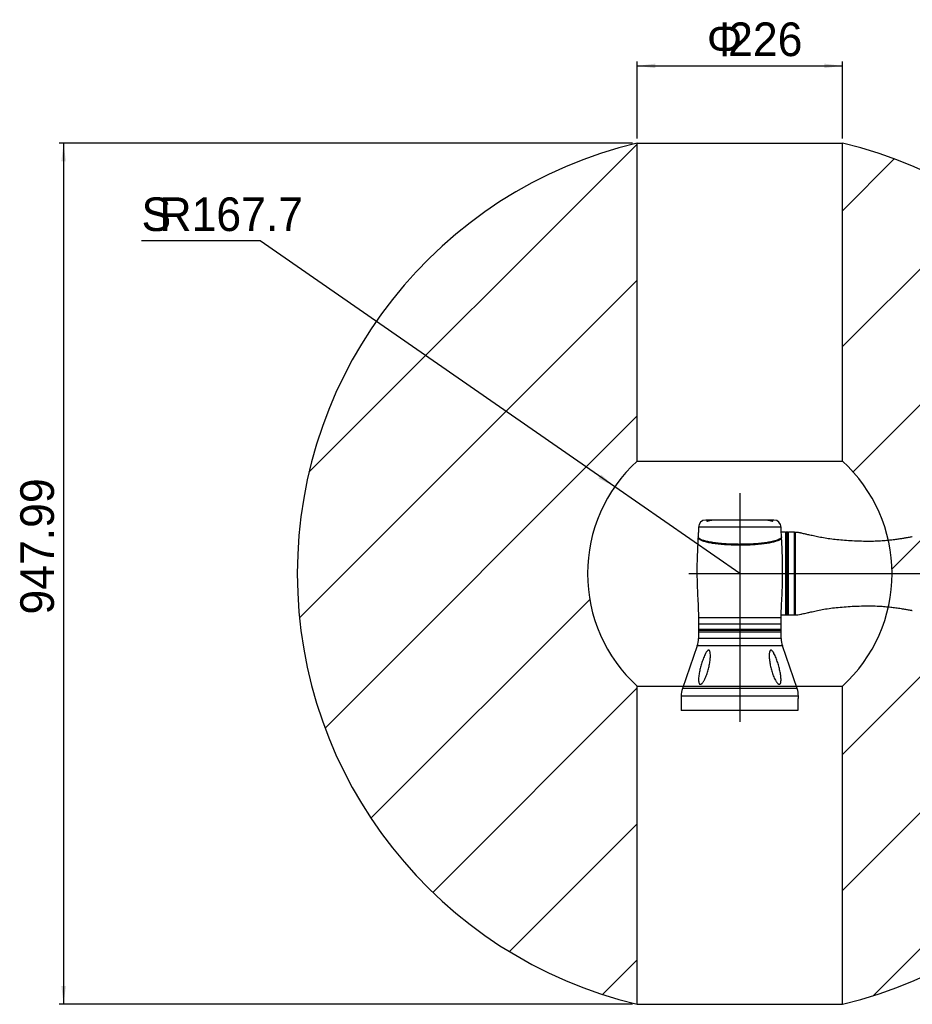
# Model space of a CAD drawing. Header units: millimetres. Extents: x 25 to 207, y 39 to 271.
# Tile 5 of 6: x 25 to 123, y 163 to 271. Entities that reach past the tile are written whole.
import ezdxf

# ---------------------------------------------------------------- set-up
doc = ezdxf.new("R2010")
doc.units = ezdxf.units.MM
doc.layers.add('标注层', color=3, linetype='Continuous')
doc.styles.add('SLDTEXTSTYLE1', font='ARIAL.TTF', dxfattribs={"width": 0.948})
doc.styles.add('SLDTEXTSTYLE2', font='ARIAL.TTF', dxfattribs={"width": 0.5688})
doc.styles.add('SLDTEXTSTYLE3', font='ARIAL.TTF', dxfattribs={"width": 0.948, "bigfont": 'bigfont'})
doc.dimstyles.new('SLDDIMSTYLE1', dxfattribs={"dimtxt": 3.595646, "dimasz": 2, "dimexe": 0, "dimexo": 0.0625, "dimgap": 0.898912, "dimtad": 0, "dimtih": 1, "dimtoh": 1, "dimlfac": 10, "dimrnd": 1e-09, "dimzin": 12, "dimdsep": 46, "dimtxsty": 'SLDTEXTSTYLE2', "dimsah": 1, "dimcen": 0, "dimadec": 0, "dimazin": 3, "dimtfac": 1, "dimtofl": 0, "dimtmove": 0, "dimatfit": 3, "dimfxl": 0, "dimfrac": 2, "dimtolj": 1, "dimtzin": 12, "dimarcsym": 0})
doc.dimstyles.new('SLDDIMSTYLE2', dxfattribs={"dimtxt": 3.595646, "dimasz": 2, "dimexe": 0, "dimexo": 0.0625, "dimgap": 0.898912, "dimtad": 2, "dimlfac": 10, "dimrnd": 1e-09, "dimzin": 12, "dimdsep": 46, "dimtxsty": 'SLDTEXTSTYLE2', "dimsah": 1, "dimcen": 0.09, "dimadec": 0, "dimazin": 3, "dimtfac": 1, "dimtofl": 0, "dimtmove": 0, "dimatfit": 3, "dimfxl": 0, "dimfrac": 2, "dimtolj": 1, "dimtzin": 12, "dimarcsym": 0})

# ---------------------------------------------------------------- blocks, each defined once
blk = doc.blocks.new('_D')
at = {"layer": '标注层'}
for p, q in [((51.39, 246.87), (38.31, 246.87)), ((90.41, 219.79), (51.39, 246.87)), ((104.18, 210.23), (90.41, 219.79))]:
    blk.add_line(p, q, dxfattribs=at)
blk.add_solid([(90.41, 219.79), (88.91, 221.14), (88.62, 220.72)], dxfattribs=at)
at = {"layer": '标注层', "attachment_point": 1, "style": 'SLDTEXTSTYLE1'}
for s, insert, char_height in [('S', (38.31, 251.65), 3.7), ('R167.7', (40.28, 251.65), 3.704)]:
    blk.add_mtext(s, dxfattribs=dict(at, insert=insert, char_height=char_height))
blk = doc.blocks.new('_D_1')
at = {"layer": '标注层'}
for p, q in [((92.88, 258.13), (92.88, 266.63)), ((92.88, 266.13), (115.48, 266.13)), ((115.48, 258.13), (115.48, 266.63))]:
    blk.add_line(p, q, dxfattribs=at)
for points in [[(92.88, 266.13), (94.88, 265.88), (94.88, 266.38)], [(115.48, 266.13), (113.48, 266.38), (113.48, 265.88)]]:
    blk.add_solid(points, dxfattribs=at)
at = {"layer": '标注层', "char_height": 3.704, "attachment_point": 1}
for s, insert, style in [('\\M+183B3', (100.55, 270.91), 'SLDTEXTSTYLE3'), ('226', (102.9, 270.91), 'SLDTEXTSTYLE1')]:
    blk.add_mtext(s, dxfattribs=dict(at, insert=insert, style=style))
blk = doc.blocks.new('_D_2')
at = {"layer": '标注层'}
for p, q in [((92.38, 257.63), (29.23, 257.63)), ((29.73, 257.63), (29.73, 162.83)), ((92.38, 162.83), (29.23, 162.83))]:
    blk.add_line(p, q, dxfattribs=at)
for points in [[(29.73, 257.63), (29.48, 255.63), (29.98, 255.63)], [(29.73, 162.83), (29.98, 164.83), (29.48, 164.83)]]:
    blk.add_solid(points, dxfattribs=at)
at = {"layer": '标注层', "insert": (24.96, 205.72), "char_height": 3.704, "attachment_point": 1, "rotation": 90, "style": 'SLDTEXTSTYLE1'}
blk.add_mtext('947.99', dxfattribs=at)

msp = doc.modelspace()

# ---------------------------------------------------------------- hatches: boundary and pattern name
at = {"layer": '标注层'}
h = msp.add_hatch(dxfattribs=at)
h.set_pattern_fill('ANSI31', color=256, scale=3.3333, style=0)
edge = h.paths.add_edge_path(flags=0)
edge.add_line((92.885, 222.6188), (92.885, 257.6273))
edge.add_arc((104.185, 210.2276), 48.728, 103.40893, 256.59107)
edge.add_line((92.885, 162.8279), (92.885, 197.8364))
edge.add_arc((104.185, 210.2276), 16.77, 132.362762, 227.637238, ccw=False)
h = msp.add_hatch(dxfattribs=at)
h.set_pattern_fill('ANSI31', color=256, scale=3.3333, style=0)
edge = h.paths.add_edge_path(flags=0)
edge.add_arc((104.185, 210.2276), 16.77, -47.637238, 47.637238, ccw=False)
edge.add_line((115.485, 197.8364), (115.485, 162.8279))
edge.add_arc((104.185, 210.2276), 48.728, 283.40893, 436.59107)
edge.add_line((115.485, 257.6273), (115.485, 222.6188))

# ---------------------------------------------------------------- linework, layer by layer
at = {"color": 7, "linetype": 'Continuous', "lineweight": 25}
for p, q in [((100.8045, 216.1276), (100.435, 216.1276)), ((101.088, 216.1276), (100.8045, 216.1276)), ((107.2814, 216.1276), (101.088, 216.1276)), ((107.5639, 216.1276), (107.2814, 216.1276)), ((107.935, 216.1276), (107.5639, 216.1276)), ((109.235, 214.7776), (108.7513, 214.7776)), ((109.235, 214.7776), (109.235, 205.6776)), ((109.485, 214.7776), (109.285, 214.7776)), ((110.215, 214.7776), (109.535, 214.7776)), ((109.535, 205.6776), (109.535, 214.7776)), ((110.215, 205.6776), (110.215, 214.7776)), ((110.235, 214.7272), (110.215, 214.7272)), ((110.235, 214.7272), (110.235, 205.728)), ((104.185, 213.4621), (104.185, 213.403)), ((99.635, 205.3776), (99.635, 204.6576)), ((108.735, 204.6576), (108.735, 205.3776)), ((108.7429, 205.6776), (109.235, 205.6776)), ((109.285, 205.6776), (109.485, 205.6776)), ((109.535, 205.6776), (110.215, 205.6776)), ((110.215, 205.728), (110.235, 205.728)), ((99.635, 204.6576), (99.635, 204.0776)), ((99.635, 204.0776), (99.635, 203.9776)), ((99.635, 203.9776), (99.635, 203.7776)), ((108.735, 204.0776), (108.735, 204.6576)), ((108.735, 203.9776), (108.735, 204.0776)), ((108.735, 203.7776), (108.735, 203.9776)), ((99.635, 203.7776), (99.635, 203.0923)), ((108.3839, 203.7776), (99.635, 203.7776)), ((108.735, 203.7776), (99.635, 203.7776)), ((108.735, 203.7776), (108.3839, 203.7776)), ((108.735, 203.0923), (108.735, 203.7776)), ((99.498, 202.276), (97.872, 197.5693)), ((110.498, 197.5693), (108.872, 202.276)), ((97.735, 196.753), (97.735, 195.1726)), ((110.635, 196.5164), (110.635, 196.753)), ((110.5814, 195.1726), (97.735, 195.1726))]:
    msp.add_line(p, q, dxfattribs=at)
at = {"color": 8, "linetype": 'Continuous', "lineweight": 25}
for p, q in [((104.185, 215.3276), (99.635, 215.3276)), ((108.735, 215.3276), (104.185, 215.3276)), ((109.285, 214.7776), (109.285, 205.6776)), ((109.485, 205.6776), (109.485, 214.7776)), ((110.2858, 214.7772), (110.2858, 210.2276)), ((110.2858, 210.2276), (110.2858, 205.678)), ((104.185, 205.3776), (99.635, 205.3776)), ((108.735, 205.3776), (104.185, 205.3776)), ((104.981, 204.0776), (99.635, 204.0776)), ((108.735, 203.9776), (99.635, 203.9776)), ((108.735, 204.0776), (104.981, 204.0776)), ((108.735, 203.0923), (99.635, 203.0923)), ((108.872, 202.276), (99.498, 202.276)), ((110.498, 197.5693), (97.872, 197.5693)), ((110.635, 196.753), (97.735, 196.753))]:
    msp.add_line(p, q, dxfattribs=at)
at = {"color": 7, "linetype": 'Continuous', "lineweight": 25, "flags": 128}
msp.add_lwpolyline([(107.2763, 216.1262), (107.3216, 216.1253), (107.4053, 216.1119), (107.4993, 216.0885), (107.6007, 216.0582), (107.6993, 216.0293), (107.7747, 216.0151), (107.8161, 216.0191), (107.8292, 216.0362), (107.8143, 216.0632), (107.7651, 216.0942), (107.7488, 216.1007), (107.7488, 216.1007)], dxfattribs=at)
at = {"color": 7, "linetype": 'Continuous', "lineweight": 25}
for centre, radius, start, end in [((100.435, 215.3276), 0.8, 90, 180), ((107.935, 215.3276), 0.8, 0, 90), ((109.285, 214.7276), 0.05, 90, 180), ((109.485, 214.7276), 0.05, 0, 90), ((110.285, 214.7272), 0.05, 89.027226, 180), ((109.285, 205.7276), 0.05, 180, 270), ((109.485, 205.7276), 0.05, 270, 0), ((110.285, 205.728), 0.05, 180, 270.972774), ((97.135, 203.0923), 2.5, 340.942295, 0), ((111.235, 203.0923), 2.5, 180, 199.057705), ((100.235, 196.753), 2.5, 160.942295, 180), ((108.135, 196.753), 2.5, 0, 19.057705)]:
    msp.add_arc(centre, radius, start, end, dxfattribs=at)
for points, knots in [([(100.9787, 216.1137), (100.9489, 216.1175), (100.8862, 216.1253), (100.7834, 216.1296), (100.6887, 216.121), (100.6123, 216.1002), (100.5588, 216.0707), (100.5349, 216.0387), (100.5478, 216.0159), (100.5947, 216.0125), (100.6629, 216.0262), (100.7475, 216.0512), (100.848, 216.0828), (100.9536, 216.1111), (101.043, 216.1269), (101.0806, 216.1266), (101.0958, 216.1264)], [0, 0, 0, 0, 0.06745205, 0.14159689, 0.21219733, 0.28139801, 0.35421922, 0.43274388, 0.51213451, 0.58365879, 0.6487003, 0.7162221, 0.79143857, 0.87152938, 0.94821526, 1, 1, 1, 1]), ([(107.7488, 216.1007), (107.7244, 216.108), (107.6755, 216.1226), (107.5789, 216.1295), (107.4803, 216.1249), (107.4212, 216.1175), (107.3927, 216.1139)], [0, 0, 0, 0, 0.258187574, 0.516827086, 0.767136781, 1, 1, 1, 1]), ([(99.635, 215.3276), (99.6326, 215.1949), (99.6274, 214.9013), (99.6085, 214.5554), (99.5967, 214.3422), (99.5937, 214.2895)], [0, 0, 0, 0, 0.38331775, 0.8476149, 1, 1, 1, 1]), ([(108.7762, 214.2887), (108.7654, 214.4768), (108.7454, 214.8229), (108.7383, 215.1695), (108.735, 215.3276)], [0, 0, 0, 0, 0.543770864, 1, 1, 1, 1]), ([(123.1789, 214.2729), (123.1623, 214.2715), (123.0825, 214.2653), (122.9352, 214.2404), (122.719, 214.2056), (122.4424, 214.1567), (122.0952, 214.0913), (121.6783, 214.0241), (121.1919, 213.9577), (120.6345, 213.8943), (119.995, 213.8305), (119.2766, 213.7852), (118.4644, 213.7713), (117.5515, 213.7838), (116.6194, 213.82), (115.7182, 213.8748), (114.8983, 213.948), (114.1279, 214.0411), (113.4073, 214.1522), (112.7531, 214.285), (112.1809, 214.4072), (111.7096, 214.5087), (111.3528, 214.5888), (111.1017, 214.6461), (110.9291, 214.6928), (110.7886, 214.7251), (110.653, 214.7486), (110.5155, 214.7652), (110.3929, 214.7747), (110.3162, 214.7759), (110.286, 214.7764)], [0, 0, 0, 0, 0.00385021, 0.01843934, 0.03441421, 0.05436289, 0.08320296, 0.11586986, 0.1517333, 0.19638872, 0.24521364, 0.29992445, 0.36231369, 0.43246661, 0.51044292, 0.57738083, 0.64062917, 0.70024235, 0.75628517, 0.8086954, 0.85414888, 0.89120666, 0.91986976, 0.93845666, 0.95059266, 0.96110676, 0.97167011, 0.9823099, 0.99305256, 1, 1, 1, 1]), ([(99.5903, 214.2277), (99.5842, 214.1173), (99.5669, 213.8048), (99.5381, 213.2759), (99.4978, 212.4055), (99.4648, 211.2708), (99.4643, 209.9413), (99.4987, 208.6713), (99.5519, 207.5018), (99.6143, 206.4104), (99.6283, 205.7108), (99.635, 205.3776)], [0, 0, 0, 0, 0.03745015, 0.10603343, 0.17943316, 0.33260813, 0.49054007, 0.62973277, 0.76297438, 0.88712497, 1, 1, 1, 1]), ([(99.593, 214.2276), (99.592, 214.2257), (99.5673, 214.1776), (99.626, 214.1049), (99.7294, 214.0124), (99.884, 213.922), (100.1007, 213.8353), (100.3773, 213.7546), (100.6904, 213.6787), (101.0562, 213.6105), (101.4653, 213.5515), (101.8985, 213.4994), (102.4836, 213.4468), (103.1338, 213.4117), (103.708, 213.395), (104.0254, 213.3932), (104.185, 213.3924)], [0, 0, 0, 0, 0.00426547, 0.11190216, 0.16733392, 0.22276537, 0.33028428, 0.38568571, 0.44108665, 0.54749463, 0.60234024, 0.65718527, 0.76198453, 0.86990604, 0.93459277, 1, 1, 1, 1]), ([(104.185, 213.4539), (103.9299, 213.4562), (103.4196, 213.4607), (102.6757, 213.496), (101.9757, 213.5516), (101.3354, 213.6274), (100.7753, 213.7213), (100.3059, 213.8309), (99.9437, 213.9536), (99.7036, 214.0862), (99.5905, 214.1995), (99.6057, 214.2674), (99.6105, 214.2885)], [0, 0, 0, 0, 0.10462437, 0.2092512, 0.3138422, 0.41843944, 0.52373893, 0.62904586, 0.73588983, 0.84273966, 0.9511264, 1, 1, 1, 1]), ([(99.6925, 214.1209), (99.6959, 214.1116), (99.7146, 214.0599), (99.8565, 213.9682), (100.119, 213.8496), (100.4908, 213.7402), (100.9518, 213.642), (101.4938, 213.5581), (102.1041, 213.4901), (102.7671, 213.4406), (103.4668, 213.4089), (103.9456, 213.405), (104.185, 213.403)], [0, 0, 0, 0, 0.02383721, 0.1326887, 0.24088285, 0.34958867, 0.45773546, 0.56647128, 0.67467335, 0.78315227, 0.89156504, 1, 1, 1, 1]), ([(108.7737, 214.2885), (108.7746, 214.2867), (108.7995, 214.238), (108.7233, 214.1414), (108.5598, 214.0191), (108.3198, 213.9172), (108.0626, 213.8344), (107.704, 213.7449), (107.2157, 213.6543), (106.5828, 213.5708), (105.8811, 213.5082), (105.2307, 213.4731), (104.6607, 213.4565), (104.3436, 213.4548), (104.185, 213.4539)], [0, 0, 0, 0, 0.00414354, 0.11340025, 0.22265361, 0.29539279, 0.36836654, 0.44110059, 0.54912896, 0.65714911, 0.76352803, 0.86990151, 0.93495087, 1, 1, 1, 1]), ([(104.185, 213.3924), (104.4367, 213.3945), (104.9474, 213.3989), (105.6885, 213.4341), (106.3933, 213.4897), (107.031, 213.5652), (107.5956, 213.6594), (108.063, 213.7686), (108.4289, 213.8918), (108.6676, 214.0239), (108.783, 214.1379), (108.7676, 214.2058), (108.7626, 214.2276)], [0, 0, 0, 0, 0.1031294, 0.20926625, 0.31239102, 0.41846927, 0.52231346, 0.62908596, 0.73444479, 0.84277529, 0.94962514, 1, 1, 1, 1]), ([(104.185, 213.403), (104.4257, 213.405), (104.9067, 213.409), (105.6075, 213.4408), (106.271, 213.4906), (106.8799, 213.5586), (107.422, 213.6427), (107.8814, 213.7408), (108.2529, 213.8504), (108.514, 213.9688), (108.6545, 214.0592), (108.6729, 214.1095), (108.6758, 214.1175)], [0, 0, 0, 0, 0.10935184, 0.21846668, 0.32686295, 0.4359433, 0.54424713, 0.65336865, 0.76178203, 0.87067275, 0.97939283, 1, 1, 1, 1]), ([(108.735, 205.3776), (108.7419, 205.7171), (108.7564, 206.4306), (108.8204, 207.544), (108.874, 208.7374), (108.9058, 209.9816), (108.9046, 211.0975), (108.8829, 212.0568), (108.8533, 212.8388), (108.8171, 213.5594), (108.7913, 214.0173), (108.7795, 214.2285)], [0, 0, 0, 0, 0.11502556, 0.24170461, 0.37770253, 0.51966219, 0.66325323, 0.75562651, 0.84465051, 0.9283381, 1, 1, 1, 1]), ([(110.2859, 205.6807), (110.3855, 205.6841), (110.5993, 205.6914), (110.8601, 205.7438), (111.0946, 205.8073), (111.3237, 205.8597), (111.6338, 205.9297), (112.0606, 206.0223), (112.6119, 206.1396), (113.2788, 206.2802), (114.0233, 206.4), (114.8242, 206.4998), (115.6796, 206.5779), (116.606, 206.6347), (117.5515, 206.6714), (118.4644, 206.6839), (119.2766, 206.67), (119.995, 206.6247), (120.6345, 206.5609), (121.2316, 206.4928), (121.7884, 206.4164), (122.2874, 206.3276), (122.6621, 206.2589), (122.9194, 206.2171), (123.0688, 206.1925), (123.15, 206.1855), (123.179, 206.183)], [0, 0, 0, 0, 0.02295561, 0.04927116, 0.06105534, 0.07899971, 0.10344303, 0.13438712, 0.17970262, 0.23342224, 0.29151942, 0.35352386, 0.41951177, 0.48954634, 0.56752468, 0.63767943, 0.70007029, 0.75478253, 0.80360872, 0.8482653, 0.89335457, 0.9331842, 0.96511805, 0.9811965, 0.99330387, 1, 1, 1, 1]), ([(99.6478, 198.6369), (99.6508, 198.7201), (99.6574, 198.8038), (99.6754, 198.9724), (99.6868, 199.0571), (99.7265, 199.3127), (99.7604, 199.4847), (99.8196, 199.7447), (99.8408, 199.8318), (99.8856, 200.0054), (99.9093, 200.092), (99.984, 200.3516), (100.0387, 200.5242), (100.1297, 200.782), (100.1615, 200.8678), (100.2291, 201.0388), (100.2648, 201.124), (100.3406, 201.2911), (100.3808, 201.3733), (100.4471, 201.4932), (100.4703, 201.5325), (100.5199, 201.6093), (100.5463, 201.6467), (100.5889, 201.6983), (100.6038, 201.7148), (100.6343, 201.7449), (100.6501, 201.7586), (100.6832, 201.782), (100.7004, 201.7916), (100.7262, 201.8004), (100.735, 201.8025), (100.7518, 201.8044), (100.76, 201.8044), (100.776, 201.8023), (100.7838, 201.8002), (100.7984, 201.7942), (100.8053, 201.7904), (100.825, 201.7765), (100.8364, 201.7644), (100.8563, 201.737), (100.8651, 201.7215), (100.8804, 201.6889), (100.887, 201.6717), (100.9046, 201.6183), (100.9134, 201.5803), (100.9273, 201.502), (100.9324, 201.4621), (100.9438, 201.3409), (100.9463, 201.2582), (100.9454, 201.0903), (100.9418, 201.0051), (100.9299, 200.8333), (100.9216, 200.7473), (100.8912, 200.489), (100.8634, 200.3165), (100.795, 199.9711), (100.7544, 199.7982), (100.6833, 199.5385), (100.6578, 199.4517), (100.6031, 199.2788), (100.5741, 199.1928), (100.5119, 199.0221), (100.4788, 198.9372), (100.4076, 198.7689), (100.3695, 198.6854), (100.3071, 198.5615), (100.2854, 198.5205), (100.2404, 198.4403), (100.217, 198.4009), (100.1677, 198.3239), (100.1419, 198.2863), (100.0869, 198.214), (100.0572, 198.1788), (100.0103, 198.1318), (99.9942, 198.1171), (99.9607, 198.0902), (99.9435, 198.0781), (99.9088, 198.0585), (99.8909, 198.0508), (99.8648, 198.0438), (99.8562, 198.0423), (99.8393, 198.0408), (99.8309, 198.0409), (99.8069, 198.0435), (99.7922, 198.0486), (99.7652, 198.064), (99.7535, 198.0742), (99.7324, 198.0981), (99.7232, 198.1119), (99.707, 198.1413), (99.7, 198.1571), (99.6816, 198.2066), (99.6725, 198.2429), (99.659, 198.3171), (99.6544, 198.3554), (99.6451, 198.4726), (99.6447, 198.5538), (99.6478, 198.6369)], [0, 0, 0, 0, 0.03125, 0.03125, 0.0625, 0.0625, 0.125, 0.125, 0.15625, 0.15625, 0.1875, 0.1875, 0.25, 0.25, 0.28125, 0.28125, 0.3125, 0.3125, 0.34375, 0.34375, 0.359375, 0.359375, 0.375, 0.375, 0.3828125, 0.3828125, 0.390625, 0.390625, 0.3984375, 0.3984375, 0.40234375, 0.40234375, 0.40625, 0.40625, 0.41015625, 0.41015625, 0.4140625, 0.4140625, 0.421875, 0.421875, 0.4296875, 0.4296875, 0.4375, 0.4375, 0.453125, 0.453125, 0.46875, 0.46875, 0.5, 0.5, 0.53125, 0.53125, 0.5625, 0.5625, 0.625, 0.625, 0.6875, 0.6875, 0.71875, 0.71875, 0.75, 0.75, 0.78125, 0.78125, 0.8125, 0.8125, 0.828125, 0.828125, 0.84375, 0.84375, 0.859375, 0.859375, 0.875, 0.875, 0.8828125, 0.8828125, 0.890625, 0.890625, 0.8984375, 0.8984375, 0.90234375, 0.90234375, 0.90625, 0.90625, 0.9140625, 0.9140625, 0.921875, 0.921875, 0.9296875, 0.9296875, 0.9375, 0.9375, 0.953125, 0.953125, 0.96875, 0.96875, 1, 1, 1, 1]), ([(108.7222, 198.6369), (108.7253, 198.5531), (108.7249, 198.4711), (108.7153, 198.3525), (108.7105, 198.3135), (108.6965, 198.2388), (108.6874, 198.203), (108.662, 198.1366), (108.6461, 198.1068), (108.6136, 198.0715), (108.6015, 198.0616), (108.5742, 198.0471), (108.5589, 198.0426), (108.5348, 198.0408), (108.5266, 198.041), (108.5095, 198.043), (108.5007, 198.0448), (108.4744, 198.0526), (108.4566, 198.0607), (108.4217, 198.0813), (108.4048, 198.0935), (108.3716, 198.1208), (108.3554, 198.136), (108.3085, 198.1836), (108.2795, 198.2184), (108.2243, 198.2917), (108.198, 198.3302), (108.1239, 198.4471), (108.0796, 198.5278), (107.9972, 198.6924), (107.9591, 198.7763), (107.8874, 198.9465), (107.8544, 199.0318), (107.7616, 199.2882), (107.7081, 199.4598), (107.6141, 199.804), (107.5737, 199.9767), (107.5225, 200.2366), (107.5071, 200.3233), (107.4795, 200.4971), (107.4675, 200.5841), (107.4474, 200.7569), (107.4393, 200.8429), (107.4278, 201.0138), (107.4243, 201.0987), (107.4238, 201.2671), (107.4267, 201.3509), (107.4387, 201.4717), (107.444, 201.5113), (107.4584, 201.5883), (107.4674, 201.6258), (107.4858, 201.6792), (107.4927, 201.6963), (107.5086, 201.7283), (107.5177, 201.7434), (107.5386, 201.7699), (107.5503, 201.7812), (107.5775, 201.798), (107.5925, 201.8031), (107.6255, 201.805), (107.6425, 201.8016), (107.6772, 201.7877), (107.694, 201.7776), (107.7268, 201.7528), (107.7427, 201.7384), (107.7729, 201.7076), (107.7874, 201.691), (107.8155, 201.6562), (107.829, 201.638), (107.8551, 201.6011), (107.8677, 201.5823), (107.9042, 201.525), (107.9272, 201.4856), (107.9933, 201.3652), (108.0339, 201.2816), (108.1095, 201.1141), (108.1446, 201.0297), (108.2114, 200.8601), (108.2429, 200.7749), (108.3332, 200.5184), (108.3877, 200.3461), (108.4624, 200.0861), (108.486, 199.9991), (108.5306, 199.826), (108.5516, 199.7397), (108.6102, 199.4817), (108.6438, 199.3108), (108.6833, 199.0564), (108.6946, 198.972), (108.7081, 198.8458), (108.7119, 198.8039), (108.7167, 198.7412), (108.7181, 198.7203), (108.7205, 198.6786), (108.7215, 198.6579), (108.7222, 198.6369)], [0, 0, 0, 0, 0.03125, 0.03125, 0.046875, 0.046875, 0.0625, 0.0625, 0.078125, 0.078125, 0.0859375, 0.0859375, 0.09375, 0.09375, 0.09765625, 0.09765625, 0.1015625, 0.1015625, 0.109375, 0.109375, 0.1171875, 0.1171875, 0.125, 0.125, 0.140625, 0.140625, 0.15625, 0.15625, 0.1875, 0.1875, 0.21875, 0.21875, 0.25, 0.25, 0.3125, 0.3125, 0.375, 0.375, 0.40625, 0.40625, 0.4375, 0.4375, 0.46875, 0.46875, 0.5, 0.5, 0.53125, 0.53125, 0.546875, 0.546875, 0.5625, 0.5625, 0.5703125, 0.5703125, 0.578125, 0.578125, 0.5859375, 0.5859375, 0.59375, 0.59375, 0.6015625, 0.6015625, 0.609375, 0.609375, 0.6171875, 0.6171875, 0.625, 0.625, 0.6328125, 0.6328125, 0.640625, 0.640625, 0.65625, 0.65625, 0.6875, 0.6875, 0.71875, 0.71875, 0.75, 0.75, 0.8125, 0.8125, 0.84375, 0.84375, 0.875, 0.875, 0.9375, 0.9375, 0.96875, 0.96875, 0.984375, 0.984375, 0.9921875, 0.9921875, 1, 1, 1, 1]), ([(110.6047, 195.5065), (110.6021, 195.5697), (110.5965, 195.7058), (110.5965, 195.9359), (110.6046, 196.1609), (110.618, 196.3507), (110.6297, 196.4746), (110.6358, 196.5303), (110.6345, 196.5184), (110.6343, 196.5164)], [0, 0, 0, 0, 0.14283423, 0.30773789, 0.47204965, 0.63685363, 0.80246562, 0.96794497, 1, 1, 1, 1]), ([(110.5814, 195.1726), (110.5839, 195.1726), (110.5863, 195.1751), (110.5909, 195.1848), (110.593, 195.1922), (110.5968, 195.2111), (110.5985, 195.2228), (110.6015, 195.2498), (110.6027, 195.2649), (110.6048, 195.2986), (110.6055, 195.3163), (110.6066, 195.3537), (110.607, 195.3734), (110.6071, 195.4124), (110.607, 195.4323), (110.6062, 195.4705), (110.6056, 195.4888), (110.6047, 195.5065)], [0, 0, 0, 0, 0.125, 0.125, 0.25, 0.25, 0.375, 0.375, 0.5, 0.5, 0.625, 0.625, 0.75, 0.75, 0.875, 0.875, 1, 1, 1, 1])]:
    msp.add_open_spline(points, degree=3, knots=knots, dxfattribs=at)
at = {"color": 8, "linetype": 'Continuous', "lineweight": 25}
for points, knots in [([(104.3751, 204.6576), (104.1764, 204.6576), (103.779, 204.6576), (103.1891, 204.6576), (102.6164, 204.6576), (102.0705, 204.6576), (101.5609, 204.6576), (101.096, 204.6576), (100.6841, 204.6576), (100.332, 204.6576), (100.0462, 204.6576), (99.8297, 204.6576), (99.6933, 204.6576), (99.6313, 204.6576), (99.6411, 204.6576), (99.6435, 204.6576)], [0, 0, 0, 0, 0.08117484, 0.16234969, 0.24352454, 0.32469938, 0.40587422, 0.48704907, 0.56822392, 0.64939875, 0.73057361, 0.81174844, 0.89292328, 0.97409812, 1, 1, 1, 1]), ([(108.7265, 204.6576), (108.7264, 204.6576), (108.7261, 204.6576), (108.6362, 204.6576), (108.4704, 204.6576), (108.2284, 204.6576), (107.918, 204.6576), (107.5435, 204.6576), (107.1116, 204.6576), (106.6296, 204.6576), (106.1058, 204.6576), (105.549, 204.6576), (104.9692, 204.6576), (104.5731, 204.6576), (104.3751, 204.6576)], [0, 0, 0, 0, 0.05829275, 0.1439025, 0.22951226, 0.315122, 0.40073175, 0.48634151, 0.57195126, 0.657561, 0.74317077, 0.8287805, 0.91439025, 1, 1, 1, 1])]:
    msp.add_open_spline(points, degree=3, knots=knots, dxfattribs=at)
at = {"layer": '标注层'}
for p, q in [((92.885, 222.6188), (92.885, 257.6273)), ((92.885, 257.6273), (115.485, 257.6273)), ((115.485, 222.6188), (115.485, 257.6273)), ((92.885, 222.6188), (115.485, 222.6188)), ((104.185, 219.0804), (104.185, 193.9287)), ((98.5684, 210.2276), (159.1511, 210.2276)), ((92.885, 197.8364), (115.485, 197.8364)), ((92.885, 162.8279), (92.885, 197.8364)), ((115.485, 162.8279), (115.485, 197.8364)), ((92.885, 162.8279), (115.485, 162.8279))]:
    msp.add_line(p, q, dxfattribs=at)
for radius, start, end in [(48.728, 103.40893, 256.59107), (48.728, 283.40893, 76.59107), (16.77, 132.362762, 227.637238), (16.77, 312.362762, 47.637238)]:
    msp.add_arc((104.185, 210.2276), radius, start, end, dxfattribs=at)

# ---------------------------------------------------------------- dimensions: what is measured, and where the dimension line sits
dim = msp.add_linear_dim(base=(115.485, 266.1321), p1=(92.885, 257.6273), p2=(115.485, 257.6273), text='Φ<>', dimstyle='SLDDIMSTYLE2', dxfattribs=at)
dim.commit()
dim.dimension.update_dxf_attribs({"geometry": '_D_1', "text_midpoint": (104.185, 266.1321), "dimtype": 160})
dim = msp.add_linear_dim(base=(29.735, 162.8279), p1=(92.885, 257.6273), p2=(92.885, 162.8279), angle=90, dimstyle='SLDDIMSTYLE2', dxfattribs=at)
dim.commit()
dim.dimension.update_dxf_attribs({"geometry": '_D_2', "text_midpoint": (29.735, 210.2276), "dimtype": 160})
dim = msp.add_radius_dim(center=(104.185, 210.2276), mpoint=(90.4081, 219.7895), text='S<>', dimstyle='SLDDIMSTYLE1', dxfattribs=at)
dim.commit()
dim.dimension.update_dxf_attribs({"geometry": '_D', "text_midpoint": (44.0561, 249.6347), "dimtype": 164})

doc.saveas('drawing.dxf')
